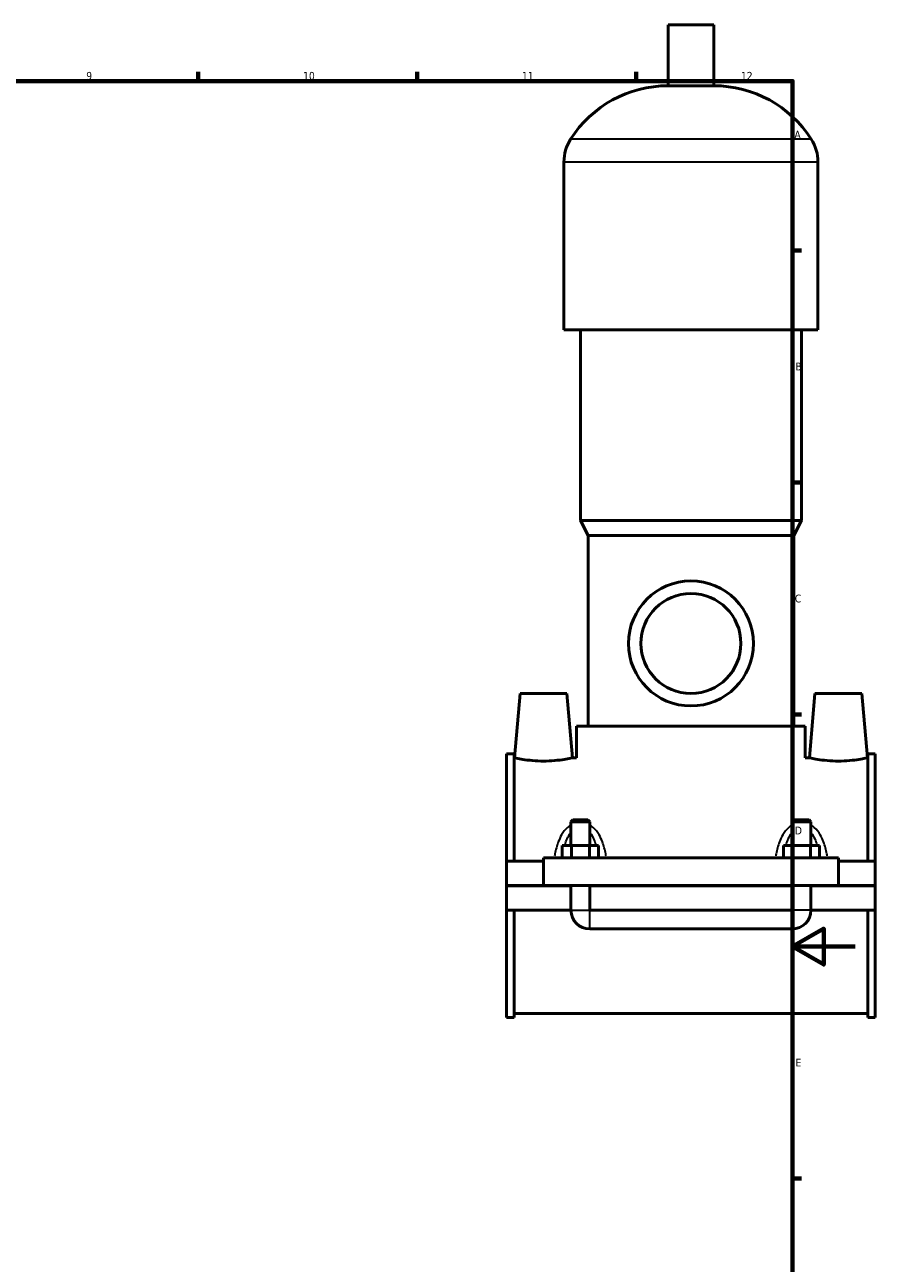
# Model space of a CAD drawing. Header units: millimetres. Extents: x 0 to 950, y -206 to 1211.
# Tile 5 of 7: x 575 to 847, y 196 to 592. Entities that reach past the tile are written whole.
import ezdxf

# ---------------------------------------------------------------- set-up
doc = ezdxf.new("R2010")
doc.units = ezdxf.units.MM
for name, color, linetype, lineweight in [('Border (ISO)', 7, 'Continuous', 70), ('Visible (ISO)', 7, 'Continuous', 50), ('Visible Narrow (ISO)', 7, 'Continuous', 35)]:
    doc.layers.add(name, color=color, linetype=linetype, lineweight=lineweight)
doc.styles.add('Note Text (ISO)', font='tahoma.ttf')

# ---------------------------------------------------------------- blocks, each defined once
blk = doc.blocks.new('Borders Default Border')
at = {"layer": 'Border (ISO)'}
for p, q in [((630.75, 574), (630.75, 576.9)), ((700.83, 574), (700.83, 576.9)), ((770.92, 574), (770.92, 576.9)), ((821, 519.75), (823.9, 519.75)), ((821, 445.5), (823.9, 445.5)), ((821, 371.25), (823.9, 371.25)), ((821, 222.75), (823.9, 222.75))]:
    blk.add_line(p, q, dxfattribs=at)
at = {"layer": 'Border (ISO)', "flags": 128}
for points in [[(20, 20), (20, 574), (821, 574), (821, 20), (20, 20)], [(841, 297), (821, 297), (831, 302.77), (831, 291.23), (821, 297)]]:
    blk.add_lwpolyline(points, dxfattribs=at)
at = {"layer": 'Border (ISO)', "color": 232, "true_color": 0xca0064, "char_height": 2.5, "attachment_point": 7, "style": 'Note Text (ISO)'}
for s, insert in [('9', (594.88, 574.35)), ('10', (664.29, 574.35)), ('11', (734.37, 574.4)), ('12', (804.46, 574.4)), ('A', (821.59, 555.62)), ('B', (821.89, 481.38)), ('C', (821.73, 407.08)), ('D', (821.73, 332.88)), ('E', (821.94, 258.63))]:
    blk.add_mtext(s, dxfattribs=dict(at, insert=insert))

msp = doc.modelspace()

# ---------------------------------------------------------------- linework, layer by layer
at = {"layer": 'Visible (ISO)'}
for p, q in [((795.7837, 591.9961), (781.1437, 591.9961)), ((781.1437, 572.4761), (781.1437, 591.9961)), ((795.7837, 572.4761), (795.7837, 591.9961)), ((795.7837, 572.4761), (781.1437, 572.4761)), ((747.7971, 494.3961), (747.7971, 548.0761)), ((829.1304, 494.3961), (829.1304, 548.0761)), ((829.1304, 494.3961), (747.7971, 494.3961)), ((753.0837, 433.3961), (753.0837, 494.3961)), ((823.8437, 433.3961), (823.8437, 494.3961)), ((823.8437, 433.3961), (753.0837, 433.3961)), ((755.5237, 428.5161), (753.0837, 433.3961)), ((821.4037, 428.5161), (823.8437, 433.3961)), ((821.4037, 428.5161), (755.5237, 428.5161)), ((755.5237, 367.5161), (755.5237, 428.5161)), ((821.4037, 367.5161), (821.4037, 428.5161)), ((733.7637, 377.9961), (731.9659, 357.4461)), ((733.7637, 377.9961), (748.7637, 377.9961)), ((748.7637, 377.9961), (750.5616, 357.4461)), ((828.1637, 377.9961), (826.3659, 357.4461)), ((843.1637, 377.9961), (828.1637, 377.9961)), ((843.1637, 377.9961), (844.9616, 357.4461)), ((825.0637, 367.5161), (751.8637, 367.5161)), ((751.8637, 357.4461), (751.8637, 367.5161)), ((825.0637, 357.4461), (825.0637, 367.5161)), ((729.4637, 324.3711), (729.4637, 358.6746)), ((731.8237, 358.6746), (729.4637, 358.6746)), ((731.8237, 358.6746), (731.8237, 324.3711)), ((731.8237, 357.4461), (731.9659, 357.4461)), ((750.5616, 357.4461), (751.8637, 357.4461)), ((825.0637, 357.4461), (826.3659, 357.4461)), ((844.9616, 357.4461), (845.1037, 357.4461)), ((845.1037, 358.6746), (845.1037, 324.3711)), ((847.4637, 358.6746), (845.1037, 358.6746)), ((847.4637, 324.3711), (847.4637, 358.6746)), ((750.6637, 337.5461), (750.0637, 336.9461)), ((750.0637, 336.9461), (756.0637, 336.9461)), ((750.0637, 336.9461), (750.0637, 329.3711)), ((755.4637, 337.5461), (750.6637, 337.5461)), ((755.4637, 337.5461), (756.0637, 336.9461)), ((756.0637, 336.9461), (756.0637, 329.3711)), ((821.4637, 337.5461), (820.8637, 336.9461)), ((820.8637, 336.9461), (826.8637, 336.9461)), ((820.8637, 329.3711), (820.8637, 336.9461)), ((826.2637, 337.5461), (821.4637, 337.5461)), ((826.2637, 337.5461), (826.8637, 336.9461)), ((826.8637, 329.3711), (826.8637, 336.9461)), ((747.2902, 325.3711), (747.2902, 329.3711)), ((750.177, 329.3711), (747.2902, 329.3711)), ((750.177, 325.3711), (750.177, 329.3711)), ((755.9505, 329.3711), (750.177, 329.3711)), ((755.9505, 325.3711), (755.9505, 329.3711)), ((758.8372, 329.3711), (755.9505, 329.3711)), ((758.8372, 325.3711), (758.8372, 329.3711)), ((818.0902, 325.3711), (818.0902, 329.3711)), ((820.977, 329.3711), (818.0902, 329.3711)), ((820.977, 325.3711), (820.977, 329.3711)), ((826.7505, 329.3711), (820.977, 329.3711)), ((826.7505, 325.3711), (826.7505, 329.3711)), ((829.6372, 329.3711), (826.7505, 329.3711)), ((829.6372, 325.3711), (829.6372, 329.3711)), ((741.2637, 325.3711), (741.2637, 316.5461)), ((741.2637, 325.3711), (835.6637, 325.3711)), ((835.6637, 316.5461), (835.6637, 325.3711)), ((729.4637, 324.3711), (741.2637, 324.3711)), ((729.4637, 316.5461), (729.4637, 324.3711)), ((835.6637, 324.3711), (847.4637, 324.3711)), ((847.4637, 324.3711), (847.4637, 316.5461)), ((729.4637, 316.5461), (741.2637, 316.5461)), ((729.4637, 308.6211), (729.4637, 316.4461)), ((750.0637, 316.4461), (729.4637, 316.4461)), ((741.2637, 316.5461), (835.6637, 316.5461)), ((750.0637, 316.5461), (750.0637, 316.4461)), ((750.0637, 308.6211), (750.0637, 316.4461)), ((756.0637, 316.5461), (756.0637, 316.4461)), ((756.0637, 316.4461), (756.0637, 308.6211)), ((820.8637, 316.4461), (756.0637, 316.4461)), ((807.1, 316.4961), (769.8275, 316.4961)), ((820.8637, 316.4461), (820.8637, 316.5461)), ((820.8637, 308.6211), (820.8637, 316.4461)), ((826.8637, 316.4461), (826.8637, 316.5461)), ((826.8637, 316.4461), (826.8637, 308.6211)), ((847.4637, 316.4461), (826.8637, 316.4461)), ((835.6637, 316.5461), (847.4637, 316.5461)), ((847.4637, 316.4461), (847.4637, 308.6211)), ((729.4637, 274.3176), (729.4637, 308.6211)), ((729.4637, 308.6211), (750.0637, 308.6211)), ((731.8237, 308.6211), (731.8237, 274.3176)), ((756.0637, 308.6211), (820.8637, 308.6211)), ((826.8637, 308.6211), (847.4637, 308.6211)), ((845.1037, 308.6211), (845.1037, 274.3176)), ((847.4637, 274.3176), (847.4637, 308.6211)), ((756.0637, 302.6211), (820.8637, 302.6211)), ((731.8237, 274.3176), (729.4637, 274.3176)), ((731.8237, 275.5461), (845.1037, 275.5461)), ((847.4637, 274.3176), (845.1037, 274.3176))]:
    msp.add_line(p, q, dxfattribs=at)
for radius in [20, 16]:
    msp.add_circle((788.4637, 393.9961), radius, dxfattribs=at)
for centre, radius, start, end in [((781.1437, 535.43), 37.0461, 90, 147.387579), ((795.7837, 535.43), 37.0461, 32.612421, 90), ((761.379, 548.0761), 13.5819, 147.387579, 180), ((815.5485, 548.0761), 13.5819, 0, 32.612421), ((756.0637, 308.6211), 6, 180, 270), ((820.8637, 308.6211), 6, 270, 0)]:
    msp.add_arc(centre, radius, start, end, dxfattribs=at)
for points, knots in [([(750.5616, 357.4461), (750.5616, 357.4461), (750.3295, 357.3903), (749.3875, 357.1878), (748.6779, 357.0438), (747.0369, 356.7705), (745.9934, 356.623), (743.6968, 356.4132), (742.4433, 356.3542), (740.0842, 356.3542), (738.8307, 356.4132), (736.5341, 356.623), (735.4906, 356.7705), (733.8495, 357.0438), (733.14, 357.1878), (732.198, 357.3903), (731.9659, 357.4461), (731.9659, 357.4461)], [1.41362497, 1.41362497, 1.41362497, 1.41362497, 1.76658457, 1.76658457, 2.11954416, 2.11954416, 2.47339705, 2.47339705, 2.82724995, 2.82724995, 3.18110284, 3.18110284, 3.53495574, 3.53495574, 3.88791533, 3.88791533, 4.24087492, 4.24087492, 4.24087492, 4.24087492]), ([(844.9616, 357.4461), (844.9616, 357.4461), (844.7295, 357.3903), (843.7875, 357.1878), (843.0779, 357.0438), (841.4369, 356.7705), (840.3934, 356.623), (838.0968, 356.4132), (836.8433, 356.3542), (835.6637, 356.3542), (834.4842, 356.3542), (833.2307, 356.4132), (830.9341, 356.623), (829.8906, 356.7705), (828.2495, 357.0438), (827.54, 357.1878), (826.598, 357.3903), (826.3659, 357.4461), (826.3659, 357.4461)], [4.24087492, 4.24087492, 4.24087492, 4.24087492, 4.59383451, 4.59383451, 4.94679411, 4.94679411, 5.300647, 5.300647, 5.6544999, 5.6544999, 5.6544999, 6.00835279, 6.00835279, 6.36220568, 6.36220568, 6.71516528, 6.71516528, 7.06812487, 7.06812487, 7.06812487, 7.06812487])]:
    msp.add_open_spline(points, degree=3, knots=knots, dxfattribs=at)
for points in [[(769.8274, 316.5461), (769.8275, 316.5295), (769.8275, 316.5128), (769.8275, 316.4961)], [(807.1, 316.4961), (807.1, 316.5128), (807.1, 316.5295), (807.1001, 316.5461)]]:
    msp.add_open_spline(points, degree=3, dxfattribs=at)
at = {"layer": 'Visible Narrow (ISO)'}
for p, q in [((826.5147, 555.3961), (750.4128, 555.3961)), ((828.6297, 548.0761), (748.2978, 548.0761)), ((750.1007, 308.6211), (756.0268, 308.6211)), ((756.0637, 302.6581), (756.0637, 308.5842)), ((820.8637, 302.6581), (820.8637, 308.5842)), ((826.8268, 308.6211), (820.9007, 308.6211))]:
    msp.add_line(p, q, dxfattribs=at)
for points, knots in [([(749.5664, 335.5874), (749.3595, 335.4395), (749.1607, 335.2806), (748.203, 334.4343), (747.5731, 333.6096), (746.6406, 332.0078), (746.2958, 331.2558), (745.5369, 329.2503), (745.1952, 327.9568), (744.8889, 326.4203), (744.8489, 326.2091), (744.8109, 325.997)], [-1.50029258, -1.50029258, -1.50029258, -1.50029258, -1.42288913, -1.42288913, -1.11071699, -1.11071699, -0.86463503, -0.86463503, -0.47744741, -0.47744741, -0.41602091, -0.41602091, -0.41602091, -0.41602091]), ([(748.1504, 329.6067), (748.3444, 330.2527), (748.5681, 330.8769), (749.1385, 332.1612), (749.501, 332.8098), (749.9296, 333.3706)], [0.888162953, 0.888162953, 0.888162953, 0.888162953, 1.110716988, 1.110716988, 1.373061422, 1.373061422, 1.373061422, 1.373061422]), ([(756.1979, 333.3706), (756.6265, 332.8098), (756.989, 332.1612), (757.5594, 330.8769), (757.7831, 330.2527), (757.9771, 329.6067)], [2.382030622, 2.382030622, 2.382030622, 2.382030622, 2.644375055, 2.644375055, 2.86692909, 2.86692909, 2.86692909, 2.86692909]), ([(761.3166, 325.997), (761.2786, 326.2091), (761.2386, 326.4203), (760.9323, 327.9568), (760.5906, 329.2503), (759.8317, 331.2558), (759.4869, 332.0078), (758.5544, 333.6096), (757.9245, 334.4343), (756.9668, 335.2806), (756.768, 335.4395), (756.5611, 335.5874)], [-3.33907114, -3.33907114, -3.33907114, -3.33907114, -3.27764464, -3.27764464, -2.89045701, -2.89045701, -2.64437506, -2.64437506, -2.33220291, -2.33220291, -2.25479947, -2.25479947, -2.25479947, -2.25479947]), ([(820.3664, 335.5874), (820.1595, 335.4395), (819.9607, 335.2806), (819.003, 334.4344), (818.3731, 333.6097), (817.4406, 332.0078), (817.0958, 331.2558), (816.3369, 329.2504), (815.9952, 327.9569), (815.6889, 326.4203), (815.6489, 326.2091), (815.6109, 325.997)], [-1.50029257, -1.50029257, -1.50029257, -1.50029257, -1.42289087, -1.42289087, -1.11071973, -1.11071973, -0.86463881, -0.86463881, -0.47745266, -0.47745266, -0.4160209, -0.4160209, -0.4160209, -0.4160209]), ([(818.9504, 329.6067), (819.1444, 330.2528), (819.3681, 330.8769), (819.9385, 332.1613), (820.301, 332.8098), (820.7296, 333.3706)], [0.888162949, 0.888162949, 0.888162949, 0.888162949, 1.110719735, 1.110719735, 1.373061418, 1.373061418, 1.373061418, 1.373061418]), ([(826.9979, 333.3706), (827.4265, 332.8098), (827.789, 332.1613), (828.3594, 330.8769), (828.5831, 330.2528), (828.7771, 329.6067)], [2.382030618, 2.382030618, 2.382030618, 2.382030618, 2.644372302, 2.644372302, 2.866929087, 2.866929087, 2.866929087, 2.866929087]), ([(832.1166, 325.997), (832.0786, 326.2091), (832.0386, 326.4203), (831.7323, 327.9569), (831.3906, 329.2504), (830.6317, 331.2558), (830.2869, 332.0078), (829.3544, 333.6097), (828.7245, 334.4344), (827.7668, 335.2806), (827.568, 335.4395), (827.3611, 335.5874)], [-3.33907113, -3.33907113, -3.33907113, -3.33907113, -3.27763938, -3.27763938, -2.89045323, -2.89045323, -2.6443723, -2.6443723, -2.33220117, -2.33220117, -2.25479946, -2.25479946, -2.25479946, -2.25479946])]:
    msp.add_open_spline(points, degree=3, knots=knots, dxfattribs=at)
for points in [[(747.2676, 325.3796), (747.2746, 325.4301), (747.2818, 325.4807), (747.289, 325.5311)], [(758.8385, 325.5311), (758.8457, 325.4807), (758.8529, 325.4301), (758.8599, 325.3796)], [(818.0676, 325.3796), (818.0746, 325.4301), (818.0818, 325.4807), (818.089, 325.5311)], [(829.6385, 325.5311), (829.6457, 325.4807), (829.6529, 325.4301), (829.6599, 325.3796)]]:
    msp.add_open_spline(points, degree=3, dxfattribs=at)

# ---------------------------------------------------------------- block references
msp.add_blockref('Borders Default Border', (0, 0))

doc.saveas('drawing.dxf')
